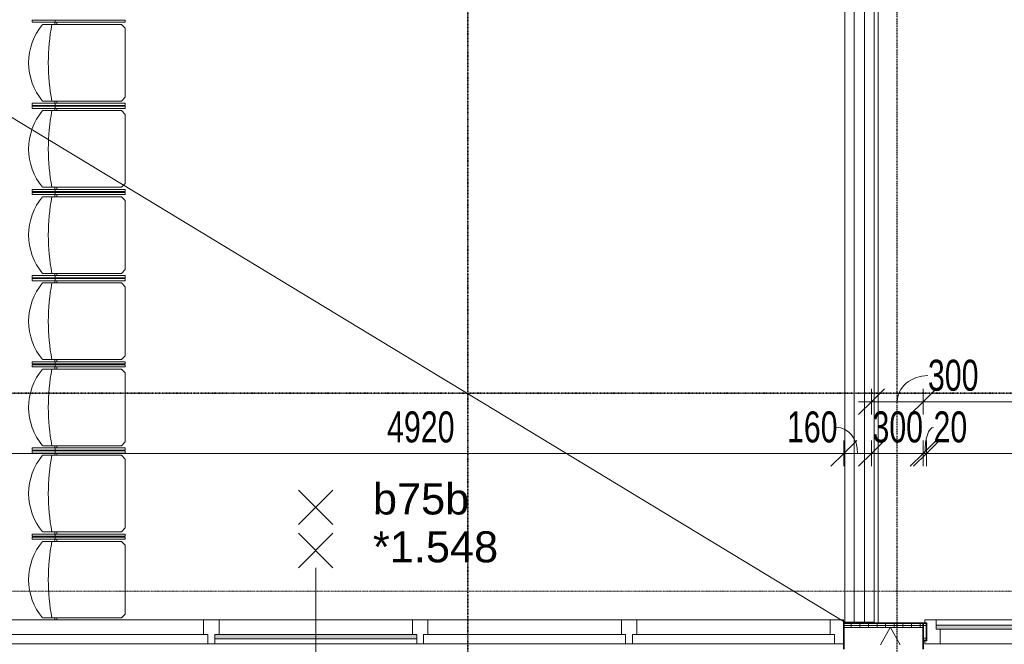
# Model space of a CAD drawing. Header units: millimetres. Extents: x -80560 to 110805, y -11020 to 52719.
# Tile 114 of 184: x 73000 to 78716, y 22762 to 26387. Entities that reach past the tile are written whole.
import ezdxf

# ---------------------------------------------------------------- set-up
doc = ezdxf.new("R2010")
doc.units = ezdxf.units.MM
for name, pattern in [('CENTER2', [20, 8, -4, 4, -4]), ('DASHDOT2', [8, 4, -2, 0, -2]), ('DASHED2', [6, 4, -2]), ('DASHED2-1', [3, 2, -1])]:
    doc.linetypes.add(name, pattern=pattern)
for name, color, linetype, lineweight in [('A-ANNO-DIMS', 211, 'Continuous', 9), ('A-ANNO-DIMS-100', 211, 'Continuous', 9), ('A-ANNO-NOTE', 131, 'Continuous', 18), ('A-AREA', 32, 'DASHED2', 18), ('A-DETL', 90, 'Continuous', 18), ('A-DETL-GENF', 92, 'Continuous', 18), ('A-DETL-MBND', 5, 'Continuous', 18), ('A-DOOR', 31, 'Continuous', 18), ('A-FLOR', 192, 'Continuous', 18), ('A-FLOR-HRAL', 11, 'Continuous', 18), ('A-GLAZ', 151, 'Continuous', 18), ('A-GLAZ-IDEN', 152, 'Continuous', 18), ('A-WALL', 113, 'Continuous', 35), ('A-WALL-PATT', 111, 'Continuous', 35), ('G-ANNO-SYMB', 111, 'Continuous', 9), ('I-FURN', 30, 'Continuous', 18), ('I-WALL', 2, 'Continuous', 18), ('S-GRID', 1, 'Continuous', 9)]:
    doc.layers.add(name, color=color, linetype=linetype, lineweight=lineweight)
doc.styles.add('Arial', font='arial.ttf', dxfattribs={"height": 180})
doc.styles.add('Arial_5', font='arial.ttf', dxfattribs={"width": 0.7, "height": 180})
doc.dimstyles.new('n3o_1_8', dxfattribs={"dimscale": 304.8, "dimtxt": 183.646692, "dimasz": 0.492126, "dimexe": 0.246063, "dimexo": 0.0625, "dimgap": 0.032808, "dimtad": 1, "dimdec": 0, "dimdsep": 46, "dimtxsty": 'Arial_5', "dimblk1": 'OBLIQUE', "dimblk2": 'OBLIQUE', "dimsah": 1, "dimcen": 0.09, "dimdle": 0.246063, "dimazin": 0, "dimtfac": 1, "dimtdec": 4, "dimtix": 1, "dimtmove": 0, "dimatfit": 3, "dimfxl": 0.246063, "dimfxlon": 1, "dimtvp": 1, "dimtolj": 1, "dimtzin": 0, "dimarcsym": 2})
doc.dimstyles.new('n3o_1_8_2', dxfattribs={"dimscale": 304.8, "dimtxt": 183.646692, "dimasz": 0.492126, "dimexe": 0.246063, "dimexo": 0.0625, "dimgap": 0.032808, "dimtad": 1, "dimdec": 0, "dimdsep": 46, "dimtxsty": 'Arial_5', "dimblk1": 'OBLIQUE', "dimblk2": 'OBLIQUE', "dimsah": 1, "dimcen": 0.09, "dimdle": 0.246063, "dimazin": 0, "dimtfac": 1, "dimtdec": 4, "dimtix": 1, "dimtmove": 1, "dimatfit": 3, "dimfxl": 0.246063, "dimfxlon": 1, "dimtvp": 1, "dimtolj": 1, "dimtzin": 0, "dimarcsym": 2})
doc.dimstyles.new('n3o_1_8_3', dxfattribs={"dimscale": 304.8, "dimtxt": 183.646692, "dimasz": 0.492126, "dimexe": 0.246063, "dimexo": 0.0625, "dimgap": 0.032808, "dimtad": 1, "dimdec": 0, "dimdsep": 46, "dimtxsty": 'Arial_5', "dimblk1": 'OBLIQUE', "dimblk2": 'OBLIQUE', "dimsah": 1, "dimcen": 0.09, "dimdle": 0.246063, "dimazin": 0, "dimtfac": 1, "dimtdec": 4, "dimtix": 1, "dimtmove": 0, "dimatfit": 3, "dimfxl": 0.246063, "dimfxlon": 1, "dimtvp": 1, "dimtolj": 1, "dimtzin": 0, "dimarcsym": 2})
pattern_1 = [(270, (66877.32, 22885), (50, 1e-13), [])]
pattern_2 = [(60, (24894.82, 0), (-274.963, 158.75), []), (120, (24894.82, 0), (-274.963, -158.75), [])]

# ---------------------------------------------------------------- blocks, each defined once
blk = doc.blocks.new('Railing - Railing-30400537-DO_01 eerste verdieping')
at = {"layer": 'A-FLOR-HRAL'}
for p, q in [((53065, 35050), (53065, 22890)), ((52895, 22890), (52895, 34895)), ((52950, 22890), (52895, 22890)), ((53065, 22890), (53010, 22890))]:
    blk.add_line(p, q, dxfattribs=at)
blk = doc.blocks.new('Stacking-Chair-KI-Maestro _1_ - Seat _ Back Cushion-30640665-DO_01 eerste verdieping')
at = {"layer": 'A-DETL-MBND'}
for p, q in [((235, 259.2), (247.7, 259.2)), ((235, 259.2), (235, -280.5)), ((247.7, 259.2), (247.7, -280.5)), ((-222.3, 199.1), (-222.3, -258.1)), ((222.3, 199.1), (222.3, -258.1)), ((-233.5, 129.4), (-222.3, 129.4)), ((-233.5, 116.7), (-222.3, 116.7)), ((235, 129.4), (222.3, 129.4)), ((235, 116.7), (222.3, 116.7)), ((235, 125.9), (247.7, 125.9)), ((-222.3, -258.1), (-199.9, -280.5)), ((-199.9, -280.5), (199.9, -280.5)), ((222.3, -258.1), (199.9, -280.5)), ((235, -280.5), (247.7, -280.5))]:
    blk.add_line(p, q, dxfattribs=at)
for centre, radius, start, end in [((0, -63.5), 344.1, 90, 130.2433), ((0, -63.5), 344.1, 49.7567, 90), ((0, -1041.2), 1207.5, 90, 100.6099), ((0, -1041.2), 1207.5, 79.3901, 90)]:
    blk.add_arc(centre, radius, start, end, dxfattribs=at)
blk = doc.blocks.new('Stacking-Chair-KI-Maestro _1_ - Seat _ Back Cushion-V2-DO_01 eerste verdieping')
at = {"layer": 'A-DETL-MBND'}
for p, q in [((-234.9, 259.2), (-247.6, 259.2)), ((-247.6, 259.2), (-247.6, -280.5)), ((-234.9, 259.2), (-234.9, -280.5)), ((235, 259.2), (247.7, 259.2)), ((235, 259.2), (235, -280.5)), ((247.7, 259.2), (247.7, -280.5)), ((-222.3, 199.1), (-222.3, -258.1)), ((222.3, 199.1), (222.3, -258.1)), ((-234.9, 125.9), (-247.6, 125.9)), ((-234.9, 129.4), (-222.3, 129.4)), ((-234.9, 116.7), (-222.3, 116.7)), ((235, 129.4), (222.3, 129.4)), ((235, 116.7), (222.3, 116.7)), ((235, 125.9), (247.7, 125.9)), ((-234.9, -280.5), (-247.6, -280.5)), ((-222.3, -258.1), (-199.9, -280.5)), ((-199.9, -280.5), (199.9, -280.5)), ((222.3, -258.1), (199.9, -280.5)), ((235, -280.5), (247.7, -280.5))]:
    blk.add_line(p, q, dxfattribs=at)
for centre, radius, start, end in [((0, -63.5), 344.1, 90, 130.2433), ((0, -63.5), 344.1, 49.7567, 90), ((0, -1041.2), 1207.5, 90, 100.6099), ((0, -1041.2), 1207.5, 79.3901, 90)]:
    blk.add_arc(centre, radius, start, end, dxfattribs=at)
blk = doc.blocks.new('32_n3o_raam_h1xb1 - 90x139_25_K_2410x1290_60-34331194-DO_01 eerste verdieping')
at = {"layer": 'A-GLAZ'}
for p, q in [((-645, 69.5), (-645, 52.5)), ((-580, 69.5), (-645, 69.5)), ((-580, 39.5), (-580, 69.5)), ((-580, 69.5), (580, 69.5)), ((645, 69.5), (580, 69.5)), ((580, 69.5), (580, 39.5)), ((645, 52.5), (645, 69.5)), ((-645, 52.5), (-633, 52.5)), ((-633, 52.5), (-633, -52.5)), ((-555, -69.5), (-555, 15.5)), ((555, 15.5), (555, -69.5)), ((633, -52.5), (633, 52.5)), ((633, 52.5), (645, 52.5)), ((-633, -52.5), (-645, -52.5)), ((-645, -52.5), (-645, -69.5)), ((645, -52.5), (633, -52.5)), ((645, -69.5), (645, -52.5)), ((-645, -69.5), (-555, -69.5)), ((555, -69.5), (-555, -69.5)), ((555, -69.5), (645, -69.5))]:
    blk.add_line(p, q, dxfattribs=at)
blk = doc.blocks.new('30_n3o_raam_vast - 24mm_60min-33400643-DO_01 eerste verdieping')
at = {"layer": 'A-DOOR'}
blk.add_hatch(color=256, dxfattribs=at).paths.add_polyline_path([(0, 0), (0, 24), (-1160, 24), (-1160, 0), (-997.9, 0)], flags=0)
for p, q in [((0, 24), (-1160, 24)), ((-1160, 24), (-1160, 0)), ((-1160, 0), (0, 0)), ((0, 0), (0, 24))]:
    blk.add_line(p, q, dxfattribs=at)
blk = doc.blocks.new('32_n3o_raam_h1xb4 - 90x139_25_M_2590x4940-34144977-DO_01 eerste verdieping')
at = {"layer": 'A-GLAZ'}
for p, q in [((-2405, 45), (-2460, 45)), ((-2460, 28), (-2458, 28)), ((-2458, 28), (-2458, -94)), ((-2405, -9), (-2405, 45)), ((-2405, 45), (-1233, 45)), ((-1193, 45), (-1233, 45)), ((-1233, 45), (-1233, -9)), ((-1193, -9), (-1193, 45)), ((-1193, 45), (-20, 45)), ((20, 45), (-20, 45)), ((-20, 45), (-20, -9)), ((20, 15), (20, 45)), ((20, 45), (1193, 45)), ((1233, 45), (1193, 45)), ((1193, 45), (1193, 15)), ((1233, -9), (1233, 45)), ((1233, 45), (2405, 45)), ((2460, 45), (2405, 45)), ((2405, 45), (2405, -9)), ((2458, -94), (2458, 28)), ((2458, 28), (2460, 28)), ((-2380, -9), (-2405, -9)), ((-2380, -94), (-2380, -9)), ((-2380, -9), (-1258, -9)), ((-1233, -9), (-1258, -9)), ((-1258, -9), (-1258, -94)), ((-1168, -9), (-1193, -9)), ((-1168, -94), (-1168, -9)), ((-1168, -9), (-45, -9)), ((-20, -9), (-45, -9)), ((-45, -9), (-45, -94)), ((45, -94), (45, -9)), ((1168, -9), (1168, -94)), ((1258, -9), (1233, -9)), ((1258, -94), (1258, -9)), ((1258, -9), (2380, -9)), ((2405, -9), (2380, -9)), ((2380, -9), (2380, -94)), ((-2458, -94), (-2380, -94)), ((-1258, -94), (-2380, -94)), ((-1258, -94), (-1168, -94)), ((-45, -94), (-1168, -94)), ((-45, -94), (45, -94)), ((1168, -94), (45, -94)), ((1168, -94), (1258, -94)), ((2380, -94), (1258, -94)), ((2380, -94), (2458, -94))]:
    blk.add_line(p, q, dxfattribs=at)
blk = doc.blocks.new('30_n3o_raam_vast - 24mm_60min-34144699-DO_01 eerste verdieping')
at = {"layer": 'A-DOOR'}
blk.add_hatch(color=256, dxfattribs=at).paths.add_polyline_path([(-1173, 24), (-1173, 0), (0, 0), (0, 24), (-642, 24)], flags=0)
for p, q in [((0, 24), (-1173, 24)), ((-1173, 24), (-1173, 0)), ((-1173, 0), (0, 0)), ((0, 0), (0, 24))]:
    blk.add_line(p, q, dxfattribs=at)
blk = doc.blocks.new('Top Rail Type - Top Rail_Internal_-33017091-DO_01 eerste verdieping')
at = {"layer": 'A-FLOR-HRAL'}
for p, q in [((53010, 22890), (53010, 35010)), ((52950, 34950), (52950, 22890)), ((53010, 22890), (52950, 22890))]:
    blk.add_line(p, q, dxfattribs=at)
blk = doc.blocks.new('Top Rail Type - Top Rail_Internal_-V340-DO_01 eerste verdieping')
at = {"layer": 'A-FLOR-HRAL'}
for p, q in [((53010, 35010), (53010, 22890)), ((52950, 34950), (52950, 22890))]:
    blk.add_line(p, q, dxfattribs=at)
blk = doc.blocks.new('01_n3o_symbool_lijn_met_tekst - brandwerend_B60-32752479-DO_01 eerste verdieping')
at = {"layer": 'A-DETL-GENF', "color": 3, "linetype": 'DASHDOT2'}
blk.add_line((0, 0), (33589.4, 0), dxfattribs=at)
blk = doc.blocks.new('DIMBLOCK266-DO_01 eerste verdieping')
at = {"layer": 'A-ANNO-DIMS-100'}
for p, q in [((77944.8, 24170.4), (78019.8, 24245.4)), ((77944.8, 24095.4), (77944.8, 24245.4)), ((78244.8, 24170.4), (78319.8, 24245.4)), ((78244.8, 24095.4), (78244.8, 24245.4)), ((77869.8, 24170.4), (78244.8, 24170.4)), ((77944.8, 24170.4), (77869.8, 24095.4)), ((77944.8, 24170.4), (77944.8, 24095.4)), ((78244.8, 24170.4), (78169.8, 24095.4)), ((78244.8, 24170.4), (78244.8, 24095.4))]:
    blk.add_line(p, q, dxfattribs=at)
blk.add_ellipse((78272.9, 24170.4), major_axis=(178.1, 0), ratio=0.849296, start_param=1.570796, end_param=3.141593, dxfattribs=at)
at = {"layer": 'A-ANNO-DIMS-100', "color": 0, "insert": (78272.9, 24414.1), "char_height": 180, "width": 345.821, "attachment_point": 1, "line_spacing_factor": 0.941778, "style": 'Arial_5'}
blk.add_mtext('300', dxfattribs=at)
blk = doc.blocks.new('_Oblique')
at = {"color": 0, "linetype": 'ByBlock', "lineweight": -2}
blk.add_line((-0.5, -0.5), (0.5, 0.5), dxfattribs=at)
blk = doc.blocks.new('DIMBLOCK267-DO_01 eerste verdieping')
at = {"layer": 'A-ANNO-DIMS-100'}
for p, q in [((78244.8, 24170.4), (78319.8, 24245.4)), ((78244.8, 24095.4), (78244.8, 24245.4)), ((82894.8, 24170.4), (82969.8, 24245.4)), ((82894.8, 24245.4), (82894.8, 24095.4)), ((82894.8, 24170.4), (82894.8, 24245.4)), ((78244.8, 24170.4), (78169.8, 24095.4)), ((78244.8, 24170.4), (82894.8, 24170.4)), ((78244.8, 24170.4), (78244.8, 24095.4)), ((82894.8, 24170.4), (82819.8, 24095.4))]:
    blk.add_line(p, q, dxfattribs=at)
at = {"layer": 'A-ANNO-DIMS-100', "color": 0, "insert": (80377.7, 24414.1), "char_height": 180, "width": 461.094, "attachment_point": 1, "line_spacing_factor": 0.941778, "style": 'Arial_5'}
blk.add_mtext('4650', dxfattribs=at)
blk = doc.blocks.new('DIMBLOCK487-DO_01 eerste verdieping')
at = {"layer": 'A-ANNO-DIMS-100'}
for p, q in [((78244.8, 23870.4), (78319.8, 23945.4)), ((78244.8, 23795.4), (78244.8, 23945.4)), ((78264.8, 23870.4), (78339.8, 23945.4)), ((78264.8, 23795.4), (78264.8, 23945.4)), ((78169.8, 23870.4), (78264.8, 23870.4)), ((78244.8, 23870.4), (78169.8, 23795.4)), ((78264.8, 23870.4), (78189.8, 23795.4)), ((78244.8, 23870.4), (78244.8, 23795.4)), ((78264.8, 23870.4), (78264.8, 23795.4))]:
    blk.add_line(p, q, dxfattribs=at)
blk.add_ellipse((78305.2, 23870.4), major_axis=(0, 151.3), ratio=0.333199, start_param=0, end_param=1.570796, dxfattribs=at)
at = {"layer": 'A-ANNO-DIMS-100', "color": 0, "insert": (78305.2, 24114.1), "char_height": 180, "width": 230.547, "attachment_point": 1, "line_spacing_factor": 0.941778, "style": 'Arial_5'}
blk.add_mtext('20', dxfattribs=at)
blk = doc.blocks.new('DIMBLOCK488-DO_01 eerste verdieping')
at = {"layer": 'A-ANNO-DIMS-100'}
for p, q in [((78264.8, 23870.4), (78339.8, 23945.4)), ((78264.8, 23795.4), (78264.8, 23945.4)), ((82874.8, 23870.4), (82949.8, 23945.4)), ((82874.8, 23795.4), (82874.8, 23945.4)), ((78264.8, 23870.4), (78189.8, 23795.4)), ((78264.8, 23870.4), (82874.8, 23870.4)), ((78264.8, 23870.4), (78264.8, 23795.4)), ((82874.8, 23870.4), (82799.8, 23795.4)), ((82874.8, 23870.4), (82874.8, 23795.4))]:
    blk.add_line(p, q, dxfattribs=at)
at = {"layer": 'A-ANNO-DIMS-100', "color": 0, "insert": (80377.7, 24114.1), "char_height": 180, "width": 461.094, "attachment_point": 1, "line_spacing_factor": 0.941778, "style": 'Arial_5'}
blk.add_mtext('4610', dxfattribs=at)
blk = doc.blocks.new('DIMBLOCK531-DO_01 eerste verdieping')
at = {"layer": 'A-ANNO-DIMS-100'}
for p, q in [((72864.8, 23870.4), (72939.8, 23945.4)), ((72864.8, 23945.4), (72864.8, 23795.4)), ((72864.8, 23870.4), (72864.8, 23945.4)), ((77784.8, 23870.4), (77859.8, 23945.4)), ((77784.8, 23945.4), (77784.8, 23795.4)), ((77784.8, 23870.4), (77784.8, 23945.4)), ((72864.8, 23870.4), (72789.8, 23795.4)), ((72864.8, 23870.4), (77784.8, 23870.4)), ((77784.8, 23870.4), (77709.8, 23795.4))]:
    blk.add_line(p, q, dxfattribs=at)
at = {"layer": 'A-ANNO-DIMS-100', "color": 0, "insert": (75132.7, 24114.1), "char_height": 180, "width": 461.094, "attachment_point": 1, "line_spacing_factor": 0.941778, "style": 'Arial_5'}
blk.add_mtext('4920', dxfattribs=at)
blk = doc.blocks.new('DIMBLOCK532-DO_01 eerste verdieping')
at = {"layer": 'A-ANNO-DIMS-100'}
for p, q in [((77784.8, 23870.4), (77859.8, 23945.4)), ((77784.8, 23945.4), (77784.8, 23795.4)), ((77784.8, 23870.4), (77784.8, 23945.4)), ((77944.8, 23870.4), (78019.8, 23945.4)), ((77944.8, 23795.4), (77944.8, 23945.4)), ((77784.8, 23870.4), (77709.8, 23795.4)), ((77784.8, 23870.4), (77944.8, 23870.4)), ((77944.8, 23870.4), (77869.8, 23795.4)), ((77944.8, 23870.4), (77944.8, 23795.4))]:
    blk.add_line(p, q, dxfattribs=at)
blk.add_ellipse((77742.4, 23870.4), major_axis=(0, 151.3), ratio=0.809073, start_param=4.712389, end_param=6.283185, dxfattribs=at)
at = {"layer": 'A-ANNO-DIMS-100', "color": 0, "insert": (77454.2, 24114.1), "char_height": 180, "width": 345.821, "attachment_point": 1, "line_spacing_factor": 0.941778, "style": 'Arial_5'}
blk.add_mtext('160', dxfattribs=at)
blk = doc.blocks.new('DIMBLOCK533-DO_01 eerste verdieping')
at = {"layer": 'A-ANNO-DIMS-100'}
for p, q in [((77944.8, 23870.4), (78019.8, 23945.4)), ((77944.8, 23795.4), (77944.8, 23945.4)), ((78244.8, 23870.4), (78319.8, 23945.4)), ((78244.8, 23795.4), (78244.8, 23945.4)), ((77944.8, 23870.4), (77869.8, 23795.4)), ((77944.8, 23870.4), (78319.8, 23870.4)), ((77944.8, 23870.4), (77944.8, 23795.4)), ((78244.8, 23870.4), (78169.8, 23795.4)), ((78244.8, 23870.4), (78244.8, 23795.4))]:
    blk.add_line(p, q, dxfattribs=at)
at = {"layer": 'A-ANNO-DIMS-100', "color": 0, "insert": (77950.7, 24114.1), "char_height": 180, "width": 345.821, "attachment_point": 1, "line_spacing_factor": 0.941778, "style": 'Arial_5'}
blk.add_mtext('300', dxfattribs=at)

msp = doc.modelspace()

# ---------------------------------------------------------------- hatches: boundary and pattern name
at = {"layer": 'A-WALL-PATT', "lineweight": 18}
h = msp.add_hatch(dxfattribs=at)
h.set_pattern_fill('FP_86', color=256, angle=-270, style=0, pattern_type=2)
h.set_pattern_definition(pattern_1)
h.paths.add_polyline_path([(78244.8, 22872.5), (78244.8, 22885), (77784.8, 22885), (77784.8, 22872.5), (78004.2, 22872.5)], flags=0)
h.paths.add_polyline_path([(72718.1, 22872.5), (72864.8, 22872.5), (72864.8, 22885), (72524.8, 22885), (72524.8, 22872.5)], flags=0)
h.paths.add_polyline_path([(67432, 22872.5), (67464.8, 22872.5), (67464.8, 22885), (67124.8, 22885), (67124.8, 22872.5), (67138.3, 22872.5)], flags=0)
h.paths.add_polyline_path([(62064.8, 22872.5), (62064.8, 22885), (61724.8, 22885), (61724.8, 22872.5), (61852.3, 22872.5)], flags=0)
h.paths.add_polyline_path([(56324.8, 22872.5), (56664.8, 22872.5), (56664.8, 22885), (56324.8, 22885)], flags=0)
h.paths.add_polyline_path([(55649.8, 22872.5), (55649.8, 22885), (55597.3, 22885), (55597.3, 22872.5)], flags=0)
h = msp.add_hatch(dxfattribs=at)
h.set_pattern_fill('FP_86', color=256, angle=-270, style=0, pattern_type=2)
h.set_pattern_definition(pattern_1)
h.paths.add_polyline_path([(78244.8, 22860), (78244.8, 22872.5), (77784.8, 22872.5), (77784.8, 22860), (78004.2, 22860)], flags=0)
h.paths.add_polyline_path([(72524.8, 22860), (72864.8, 22860), (72864.8, 22872.5), (72524.8, 22872.5)], flags=0)
h.paths.add_polyline_path([(67124.8, 22860), (67464.8, 22860), (67464.8, 22872.5), (67124.8, 22872.5)], flags=0)
h.paths.add_polyline_path([(62064.8, 22860), (62064.8, 22872.5), (61724.8, 22872.5), (61724.8, 22860), (61852.3, 22860)], flags=0)
h.paths.add_polyline_path([(56664.8, 22860), (56664.8, 22872.5), (56324.8, 22872.5), (56324.8, 22860), (56566.2, 22860)], flags=0)
h.paths.add_polyline_path([(55649.8, 22860), (55649.8, 22872.5), (55597.3, 22872.5), (55597.3, 22860)], flags=0)
h = msp.add_hatch(dxfattribs=at)
h.set_pattern_fill('FP_2', color=256, style=0, pattern_type=2)
h.set_pattern_definition(pattern_2)
h.paths.add_polyline_path([(82894.8, 22797.5), (82894.8, 22872.5), (82874.8, 22872.5), (82874.8, 22797.5)], flags=0)
h.paths.add_polyline_path([(81604.8, 22797.5), (81604.8, 22872.5), (81574.8, 22872.5), (81574.8, 22797.5)], flags=0)
h.paths.add_polyline_path([(79564.8, 22797.5), (79564.8, 22872.5), (79534.8, 22872.5), (79534.8, 22797.5)], flags=0)
h.paths.add_polyline_path([(78244.8, 22797.5), (78264.8, 22797.5), (78264.8, 22872.5), (78244.8, 22872.5)], flags=0)
h = msp.add_hatch(dxfattribs=at)
h.set_pattern_fill('FP_2', color=256, style=0, pattern_type=2)
h.set_pattern_definition(pattern_2)
h.paths.add_polyline_path([(78244.8, 22760), (78244.8, 22860), (77784.8, 22860), (77784.8, 22760), (78004.2, 22760)], flags=0)
h.paths.add_polyline_path([(72524.8, 22760), (72864.8, 22760), (72864.8, 22860), (72524.8, 22860)], flags=0)
h.paths.add_polyline_path([(67138.3, 22760), (67464.8, 22760), (67464.8, 22860), (67124.8, 22860), (67124.8, 22760)], flags=0)
h.paths.add_polyline_path([(61724.8, 22760), (62064.8, 22760), (62064.8, 22860), (61724.8, 22860)], flags=0)
h.paths.add_polyline_path([(56324.8, 22760), (56664.8, 22760), (56664.8, 22860), (56324.8, 22860)], flags=0)
h.paths.add_polyline_path([(55649.8, 22760), (55649.8, 22860), (55522.3, 22860), (55522.3, 22760)], flags=0)

# ---------------------------------------------------------------- linework, layer by layer
at = {"layer": 'A-ANNO-NOTE', "lineweight": 9}
for p, q in [((74818.3, 23657), (74618.3, 23457)), ((74618.3, 23657), (74818.3, 23457)), ((74818.3, 23407), (74618.3, 23207)), ((74618.3, 23407), (74818.3, 23207)), ((74718.3, 23207), (74718.3, 22407))]:
    msp.add_line(p, q, dxfattribs=at)
at = {"layer": 'A-AREA', "linetype": 'DASHED2-1'}
msp.add_line((77814.8, 22885), (77814.8, 22890), dxfattribs=at)
at = {"layer": 'A-DETL'}
msp.add_line((58050.8, 34850.7), (77789.8, 22890), dxfattribs=at)
at = {"layer": 'A-DETL-MBND'}
msp.add_line((77782.8, 22885), (77784.8, 22885), dxfattribs=at)
at = {"layer": 'A-FLOR'}
msp.add_line((77984.8, 35050), (77984.8, 22885), dxfattribs=at)
at = {"layer": 'A-WALL', "lineweight": 18}
for p, q in [((78264.8, 22872.5), (77784.8, 22872.5)), ((78244.8, 22860), (77784.8, 22860)), ((78264.8, 22797.5), (78244.8, 22797.5))]:
    msp.add_line(p, q, dxfattribs=at)
at = {"layer": 'G-ANNO-SYMB', "linetype": 'DASHDOT2', "lineweight": 35}
for p, q in [((75602.1, 48603.7), (75602.1, 9150.1)), ((36144.6, 24220.1), (104099.5, 24220.1))]:
    msp.add_line(p, q, dxfattribs=at)
at = {"layer": 'I-WALL', "lineweight": 35}
for p, q in [((78264.8, 22885), (77784.8, 22885)), ((77784.8, 22885), (77784.8, 22735)), ((78244.8, 22885), (78244.8, 22735)), ((78264.8, 22785), (78264.8, 22885)), ((78244.8, 22785), (78264.8, 22785))]:
    msp.add_line(p, q, dxfattribs=at)
at = {"layer": 'S-GRID', "linetype": 'CENTER2', "lineweight": 25}
msp.add_line((78094.8, 4383.3), (78094.8, 52119.1), dxfattribs=at)

# ---------------------------------------------------------------- block references
at = {"layer": 'A-DETL-GENF', "color": 3, "linetype": 'DASHDOT2'}
msp.add_blockref('01_n3o_symbool_lijn_met_tekst - brandwerend_B60-32752479-DO_01 eerste verdieping', (55480.4, 23071.2), dxfattribs=at)
at = {"layer": 'A-DOOR'}
msp.add_blockref('30_n3o_raam_vast - 24mm_60min-33400643-DO_01 eerste verdieping', (79479.8, 22850.5), dxfattribs=at)
at = {"layer": 'A-DOOR', "rotation": 180}
msp.add_blockref('30_n3o_raam_vast - 24mm_60min-34144699-DO_01 eerste verdieping', (74131.8, 22819), dxfattribs=at)
at = {"layer": 'A-FLOR-HRAL'}
for name in ['Railing - Railing-30400537-DO_01 eerste verdieping', 'Top Rail Type - Top Rail_Internal_-33017091-DO_01 eerste verdieping', 'Top Rail Type - Top Rail_Internal_-V340-DO_01 eerste verdieping']:
    msp.add_blockref(name, (24894.8, 0), dxfattribs=at)
at = {"layer": 'A-GLAZ', "rotation": 180}
msp.add_blockref('32_n3o_raam_h1xb4 - 90x139_25_M_2590x4940-34144977-DO_01 eerste verdieping', (75324.8, 22810), dxfattribs=at)
at = {"layer": 'A-GLAZ'}
msp.add_blockref('32_n3o_raam_h1xb1 - 90x139_25_K_2410x1290_60-34331194-DO_01 eerste verdieping', (78899.8, 22835), dxfattribs=at)
at = {"layer": 'I-FURN', "rotation": 89.9999999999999}
for name, p in [('Stacking-Chair-KI-Maestro _1_ - Seat _ Back Cushion-V2-DO_01 eerste verdieping', (73332, 26137.5)), ('Stacking-Chair-KI-Maestro _1_ - Seat _ Back Cushion-V2-DO_01 eerste verdieping', (73332, 25637.5)), ('Stacking-Chair-KI-Maestro _1_ - Seat _ Back Cushion-V2-DO_01 eerste verdieping', (73332, 25137.5)), ('Stacking-Chair-KI-Maestro _1_ - Seat _ Back Cushion-V2-DO_01 eerste verdieping', (73332, 24637.5)), ('Stacking-Chair-KI-Maestro _1_ - Seat _ Back Cushion-V2-DO_01 eerste verdieping', (73332, 24137.5)), ('Stacking-Chair-KI-Maestro _1_ - Seat _ Back Cushion-V2-DO_01 eerste verdieping', (73332, 23637.5)), ('Stacking-Chair-KI-Maestro _1_ - Seat _ Back Cushion-30640665-DO_01 eerste verdieping', (73332, 23137.5))]:
    msp.add_blockref(name, p, dxfattribs=at)

# ---------------------------------------------------------------- texts
at = {"layer": 'A-GLAZ-IDEN', "lineweight": 9, "char_height": 180, "attachment_point": 1, "style": 'Arial'}
for s, insert, width in [('b75b', (75050.4, 23696.1), 673.417), ('*1.548', (75050.4, 23418.3), 865.822)]:
    msp.add_mtext(s, dxfattribs=dict(at, insert=insert, width=width))

# ---------------------------------------------------------------- dimensions: what is measured, and where the dimension line sits
at = {"layer": 'A-ANNO-DIMS'}
for base, p1, p2, override, picture, middle in [((78244.8, 24170.4), (77944.8, 24095.4), (78244.8, 24095.4), {"dimpost": '<>', "dimfxl": 300}, 'DIMBLOCK266-DO_01 eerste verdieping', (78445.8, 24294.1)), ((77944.8, 23870.4), (77784.8, 23945.4), (77944.8, 23795.4), {"dimpost": '<>', "dimfxl": 219.317122}, 'DIMBLOCK532-DO_01 eerste verdieping', (77627.2, 23994.1)), ((78264.8, 23870.4), (78244.8, 23795.4), (78264.8, 23795.4), {"dimpost": '<>', "dimfxl": 20}, 'DIMBLOCK487-DO_01 eerste verdieping', (78420.5, 23994.1))]:
    dim = msp.add_linear_dim(base=base, p1=p1, p2=p2, dimstyle='n3o_1_8_2', override=override, dxfattribs=at)
    dim.commit()
    dim.dimension.update_dxf_attribs({"geometry": picture, "text_midpoint": middle, "dimtype": 160})
for base, p1, p2, dimstyle, override, picture, middle in [((82894.8, 24170.4), (78244.8, 24095.4), (82894.8, 24245.4), 'n3o_1_8', {"dimpost": '<>', "dimfxl": 4652.418726}, 'DIMBLOCK267-DO_01 eerste verdieping', (80569.8, 24272.3)), ((77784.8, 23870.4), (72864.8, 23945.4), (77784.8, 23945.4), 'n3o_1_8_3', {"dimpost": '<>', "dimfxl": 4920}, 'DIMBLOCK531-DO_01 eerste verdieping', (75324.8, 23972.3)), ((78244.8, 23870.4), (77944.8, 23795.4), (78244.8, 23795.4), 'n3o_1_8_3', {"dimpost": '<>', "dimfxl": 300}, 'DIMBLOCK533-DO_01 eerste verdieping', (78094.8, 23972.4)), ((82874.8, 23870.4), (78264.8, 23795.4), (82874.8, 23795.4), 'n3o_1_8_3', {"dimpost": '<>', "dimfxl": 4610}, 'DIMBLOCK488-DO_01 eerste verdieping', (80569.8, 23972.3))]:
    dim = msp.add_linear_dim(base=base, p1=p1, p2=p2, dimstyle=dimstyle, override=override, dxfattribs=at)
    dim.commit()
    dim.dimension.update_dxf_attribs({"geometry": picture, "text_midpoint": middle})

doc.saveas('drawing.dxf')
